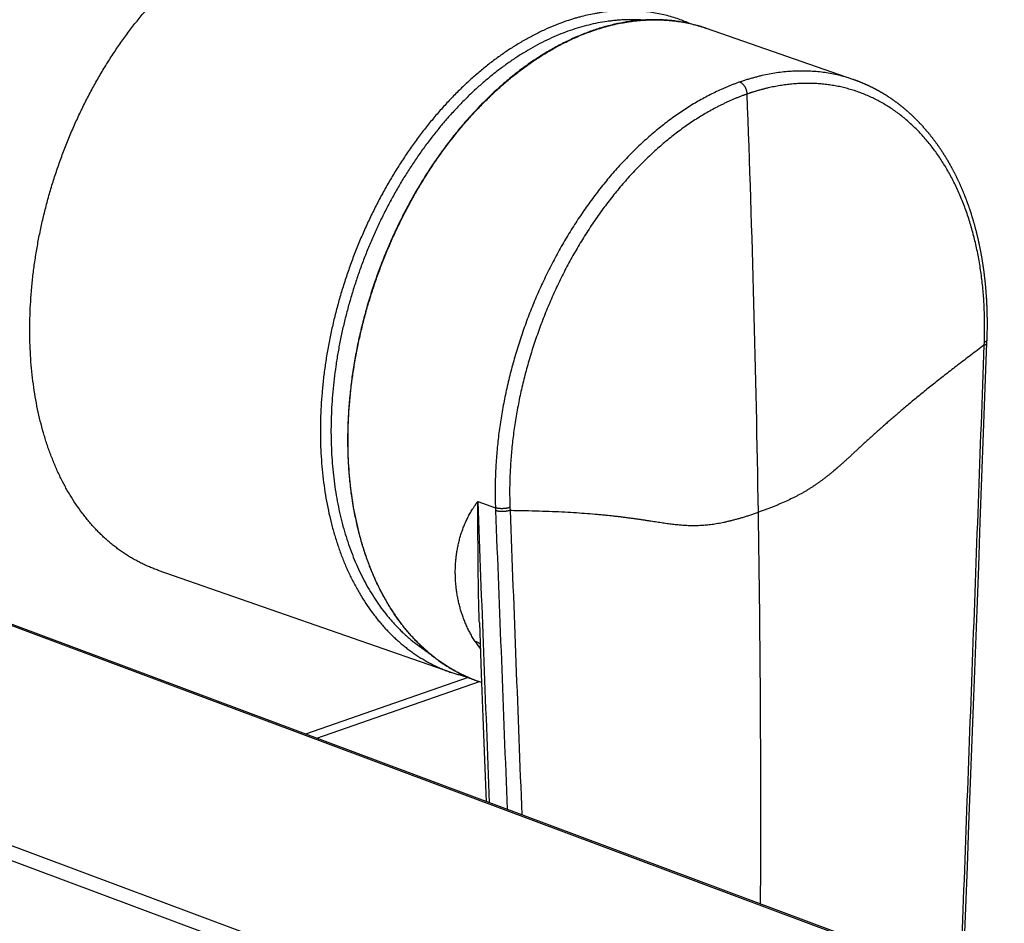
# Model space of a CAD drawing. Header units: millimetres. Extents: x 191 to 686, y -33 to 361.
# Tile 12 of 14: x 523 to 588, y 90 to 150. Entities that reach past the tile are written whole.
import ezdxf

# ---------------------------------------------------------------- set-up
doc = ezdxf.new("R2010")
doc.units = ezdxf.units.MM
doc.header["$LTSCALE"] = 30.734
doc.layers.get('0').update_dxf_attribs({"linetype": 'CONTINUOUS'})

msp = doc.modelspace()

# ---------------------------------------------------------------- linework, layer by layer
at = {"color": 7, "linetype": 'CONTINUOUS'}
for p, q in [((587.127, 131.571), (587.121, 131.647)), ((587.133, 131.494), (587.127, 131.571)), ((587.138, 131.418), (587.133, 131.494)), ((587.143, 131.341), (587.138, 131.418)), ((587.148, 131.264), (587.143, 131.341)), ((587.153, 131.187), (587.148, 131.264)), ((587.157, 131.11), (587.153, 131.187)), ((587.161, 131.033), (587.157, 131.11)), ((587.165, 130.956), (587.161, 131.033)), ((587.169, 130.879), (587.165, 130.956)), ((587.173, 130.802), (587.169, 130.879)), ((587.176, 130.725), (587.173, 130.802)), ((587.179, 130.647), (587.176, 130.725)), ((587.182, 130.57), (587.179, 130.647)), ((587.185, 130.492), (587.182, 130.57)), ((587.187, 130.414), (587.185, 130.492)), ((587.19, 130.336), (587.187, 130.414)), ((587.192, 130.258), (587.19, 130.336)), ((587.193, 130.18), (587.192, 130.258)), ((587.195, 130.102), (587.193, 130.18)), ((587.196, 130.024), (587.195, 130.102)), ((587.198, 129.946), (587.196, 130.024)), ((587.199, 129.867), (587.198, 129.946)), ((587.199, 129.789), (587.199, 129.867)), ((587.2, 129.711), (587.199, 129.789)), ((587.2, 129.632), (587.2, 129.711)), ((587.2, 129.553), (587.2, 129.632)), ((587.193, 128.922), (587.195, 129.001)), ((587.195, 129.001), (587.196, 129.08)), ((587.196, 129.08), (587.198, 129.159)), ((587.198, 129.159), (587.199, 129.238)), ((587.199, 129.317), (587.2, 129.396)), ((587.199, 129.238), (587.199, 129.317)), ((587.2, 129.475), (587.2, 129.553)), ((587.2, 129.396), (587.2, 129.475)), ((587.173, 128.288), (587.182, 128.526)), ((587.182, 128.526), (587.185, 128.605)), ((587.185, 128.605), (587.187, 128.685)), ((587.187, 128.685), (587.189, 128.764)), ((587.189, 128.764), (587.192, 128.843)), ((587.192, 128.843), (587.193, 128.922)), ((551.542, 106.379), (532.076, 113.164)), ((553.421, 109.689), (553.552, 106.284)), ((553.409, 105.758), (542.604, 101.992)), ((553.574, 105.7), (553.383, 105.767))]:
    msp.add_line(p, q, dxfattribs=at)
at = {"color": 9, "linetype": 'CONTINUOUS'}
for p, q in [((586.992, 128.149), (586.999, 128.347)), ((479.161, 125.608), (635.026, 67.404)), ((614.755, 60.338), (458.89, 118.542)), ((614.274, 59.522), (458.425, 117.72)), ((553.312, 117.738), (554.49, 117.328)), ((554.49, 117.328), (554.497, 117.135)), ((555.455, 117.352), (555.462, 117.158)), ((552.687, 106.039), (541.866, 102.267))]:
    msp.add_line(p, q, dxfattribs=at)
at = {"color": 7, "linetype": 'CONTINUOUS'}
for points in [[(581.932, 143.649), (581.91, 143.669), (581.888, 143.688), (581.867, 143.707), (581.844, 143.726), (581.822, 143.745), (581.8, 143.764), (581.778, 143.783), (581.756, 143.802), (581.734, 143.821), (581.712, 143.84), (581.689, 143.858), (581.667, 143.877), (581.645, 143.895), (581.623, 143.914), (581.6, 143.932), (581.578, 143.951), (581.555, 143.969), (581.533, 143.987), (581.51, 144.005), (581.488, 144.023), (581.465, 144.041), (581.442, 144.059), (581.42, 144.077), (581.397, 144.095), (581.374, 144.113), (581.352, 144.13), (581.329, 144.148), (581.306, 144.166), (581.283, 144.183), (581.26, 144.201), (581.237, 144.218), (581.214, 144.235), (581.191, 144.252), (581.168, 144.27), (581.145, 144.287), (581.122, 144.304), (581.099, 144.321), (581.076, 144.338), (581.053, 144.354), (581.029, 144.371), (581.006, 144.388), (580.983, 144.404), (580.96, 144.421), (580.936, 144.437), (580.913, 144.454), (580.889, 144.47), (580.866, 144.486), (580.843, 144.503), (580.819, 144.519), (580.796, 144.535), (580.772, 144.551), (580.748, 144.567), (580.725, 144.583), (580.701, 144.599), (580.677, 144.614), (580.654, 144.63), (580.63, 144.646), (580.606, 144.661), (580.582, 144.677), (580.558, 144.692), (580.534, 144.707), (580.511, 144.723), (580.487, 144.738), (580.463, 144.753), (580.439, 144.768), (580.415, 144.783), (580.391, 144.798), (580.366, 144.813), (580.342, 144.828), (580.318, 144.842), (580.294, 144.857), (580.27, 144.872), (580.246, 144.886), (580.221, 144.901), (580.197, 144.915), (580.173, 144.929), (580.148, 144.943), (580.124, 144.958), (580.099, 144.972), (580.075, 144.986), (580.051, 145), (580.026, 145.014), (580.001, 145.028), (579.977, 145.041), (579.952, 145.055), (579.928, 145.069), (579.903, 145.082), (579.878, 145.096), (579.854, 145.109), (579.829, 145.123), (579.804, 145.136), (579.779, 145.149), (579.754, 145.162), (579.73, 145.175), (579.705, 145.188), (579.68, 145.201), (579.655, 145.214), (579.63, 145.227), (579.605, 145.24), (579.58, 145.252), (579.555, 145.265), (579.53, 145.278), (579.505, 145.29), (579.48, 145.302), (579.454, 145.315), (579.429, 145.327), (579.404, 145.339), (579.379, 145.351), (579.353, 145.363), (579.328, 145.375), (579.303, 145.387), (579.277, 145.399), (579.252, 145.411), (579.227, 145.423), (579.201, 145.434), (579.176, 145.446), (579.15, 145.457), (579.125, 145.469), (579.099, 145.48), (579.074, 145.491), (579.048, 145.503), (579.022, 145.514), (578.997, 145.525), (578.971, 145.536), (578.945, 145.547), (578.92, 145.558), (578.894, 145.569), (578.868, 145.579), (578.842, 145.59), (578.817, 145.601), (578.791, 145.611), (578.765, 145.622), (578.739, 145.632), (578.713, 145.642), (578.687, 145.653), (578.661, 145.663), (578.635, 145.673), (578.609, 145.683), (578.583, 145.693), (578.557, 145.703), (578.531, 145.713), (578.505, 145.722), (578.479, 145.732), (578.452, 145.742), (578.426, 145.751), (578.4, 145.761), (578.374, 145.77), (578.347, 145.779), (578.321, 145.789), (568.524, 149.204)], [(585.485, 138.596), (585.471, 138.627), (585.458, 138.657), (585.444, 138.688), (585.431, 138.719), (585.417, 138.749), (585.404, 138.78), (585.39, 138.811), (585.376, 138.841), (585.363, 138.872), (585.349, 138.902), (585.335, 138.932), (585.321, 138.963), (585.307, 138.993), (585.293, 139.023), (585.279, 139.053), (585.265, 139.083), (585.251, 139.114), (585.236, 139.144), (585.222, 139.173), (585.208, 139.203), (585.193, 139.233), (585.179, 139.263), (585.165, 139.293), (585.15, 139.323), (585.136, 139.352), (585.121, 139.382), (585.106, 139.411), (585.092, 139.441), (585.077, 139.47), (585.062, 139.5), (585.047, 139.529), (585.032, 139.558), (585.017, 139.587), (585.003, 139.617), (584.988, 139.646), (584.972, 139.675), (584.957, 139.704), (584.942, 139.733), (584.927, 139.762), (584.912, 139.791), (584.896, 139.819), (584.881, 139.848), (584.866, 139.877), (584.85, 139.905), (584.835, 139.934), (584.819, 139.963), (584.804, 139.991), (584.788, 140.02), (584.772, 140.048), (584.757, 140.076), (584.741, 140.105), (584.725, 140.133), (584.709, 140.161), (584.693, 140.189), (584.677, 140.217), (584.661, 140.245), (584.645, 140.273), (584.629, 140.301), (584.613, 140.329), (584.597, 140.357), (584.581, 140.385), (584.564, 140.412), (584.548, 140.44), (584.532, 140.467), (584.515, 140.495), (584.499, 140.522), (584.482, 140.55), (584.466, 140.577), (584.449, 140.605), (584.432, 140.632), (584.416, 140.659), (584.399, 140.686), (584.382, 140.713), (584.365, 140.74), (584.348, 140.767), (584.332, 140.794), (584.315, 140.821), (584.298, 140.848), (584.281, 140.874), (584.263, 140.901), (584.246, 140.928), (584.229, 140.954), (584.212, 140.981), (584.195, 141.007), (584.177, 141.034), (584.16, 141.06), (584.143, 141.086), (584.125, 141.112), (584.108, 141.139), (584.09, 141.165), (584.073, 141.191), (584.055, 141.217), (584.037, 141.243), (584.02, 141.269), (584.002, 141.294), (583.984, 141.32), (583.966, 141.346), (583.948, 141.372), (583.93, 141.397), (583.912, 141.423), (583.894, 141.448), (583.876, 141.474), (583.858, 141.499), (583.84, 141.524), (583.822, 141.55), (583.804, 141.575), (583.785, 141.6), (583.767, 141.625), (583.749, 141.65), (583.73, 141.675), (583.712, 141.7), (583.693, 141.725), (583.675, 141.749), (583.656, 141.774), (583.638, 141.799), (583.619, 141.823), (583.6, 141.848), (583.582, 141.872), (583.563, 141.897), (583.544, 141.921), (583.525, 141.945), (583.506, 141.97), (583.487, 141.994), (583.468, 142.018), (583.449, 142.042), (583.43, 142.066), (583.411, 142.09), (583.392, 142.114), (583.373, 142.138), (583.354, 142.161), (583.334, 142.185), (583.315, 142.209), (583.296, 142.232), (583.276, 142.256), (583.257, 142.279), (583.237, 142.303), (583.218, 142.326), (583.198, 142.349), (583.179, 142.372), (583.159, 142.395), (583.139, 142.419), (583.12, 142.442), (583.1, 142.464), (583.08, 142.487), (583.06, 142.51), (583.04, 142.533), (583.021, 142.556), (583.001, 142.578), (582.981, 142.601), (582.961, 142.623), (582.941, 142.646), (582.92, 142.668), (582.9, 142.691), (582.88, 142.713), (582.86, 142.735), (582.84, 142.757), (582.819, 142.779), (582.799, 142.801), (582.778, 142.823), (582.758, 142.845), (582.738, 142.867), (582.717, 142.889), (582.697, 142.911), (582.676, 142.932), (582.655, 142.954), (582.635, 142.975), (582.614, 142.997), (582.593, 143.018), (582.573, 143.039), (582.552, 143.061), (582.531, 143.082), (582.51, 143.103), (582.489, 143.124), (582.468, 143.145), (582.447, 143.166), (582.426, 143.187), (582.405, 143.208), (582.384, 143.228), (582.363, 143.249), (582.342, 143.27), (582.32, 143.29), (582.299, 143.311), (582.278, 143.331), (582.257, 143.352), (582.235, 143.372), (582.214, 143.392), (582.192, 143.412), (582.171, 143.432), (582.149, 143.452), (582.128, 143.472), (582.106, 143.492), (582.085, 143.512), (582.063, 143.532), (582.041, 143.552), (582.02, 143.571), (581.998, 143.591), (581.976, 143.61), (581.954, 143.63), (581.932, 143.649)], [(587.121, 131.647), (587.118, 131.685), (587.115, 131.723), (587.112, 131.761), (587.109, 131.799), (587.106, 131.838), (587.103, 131.876), (587.1, 131.914), (587.096, 131.952), (587.093, 131.99), (587.089, 132.027), (587.086, 132.065), (587.082, 132.103), (587.079, 132.141), (587.075, 132.179), (587.071, 132.217), (587.068, 132.255), (587.064, 132.292), (587.06, 132.33), (587.056, 132.368), (587.052, 132.405), (587.048, 132.443), (587.044, 132.481), (587.04, 132.518), (587.035, 132.556), (587.031, 132.593), (587.027, 132.631), (587.023, 132.668), (587.018, 132.706), (587.014, 132.743), (587.009, 132.781), (587.005, 132.818), (587, 132.855), (586.995, 132.893), (586.991, 132.93), (586.986, 132.967), (586.981, 133.004), (586.976, 133.042), (586.971, 133.079), (586.966, 133.116), (586.961, 133.153), (586.956, 133.19), (586.951, 133.227), (586.945, 133.264), (586.94, 133.301), (586.935, 133.338), (586.929, 133.375), (586.924, 133.412), (586.919, 133.449), (586.913, 133.485), (586.907, 133.522), (586.902, 133.559), (586.896, 133.596), (586.89, 133.632), (586.884, 133.669), (586.879, 133.706), (586.873, 133.742), (586.867, 133.779), (586.861, 133.815), (586.855, 133.852), (586.848, 133.888), (586.842, 133.925), (586.836, 133.961), (586.83, 133.998), (586.823, 134.034), (586.817, 134.07), (586.81, 134.107), (586.804, 134.143), (586.797, 134.179), (586.791, 134.216), (586.784, 134.252), (586.777, 134.288), (586.771, 134.324), (586.764, 134.36), (586.757, 134.396), (586.75, 134.432), (586.743, 134.468), (586.736, 134.504), (586.729, 134.54), (586.722, 134.576), (586.714, 134.612), (586.707, 134.648), (586.7, 134.683), (586.692, 134.719), (586.685, 134.755), (586.678, 134.791), (586.67, 134.826), (586.662, 134.862), (586.655, 134.897), (586.647, 134.933), (586.639, 134.968), (586.632, 135.004), (586.624, 135.039), (586.616, 135.075), (586.608, 135.11), (586.6, 135.145), (586.592, 135.181), (586.584, 135.216), (586.576, 135.251), (586.567, 135.286), (586.559, 135.321), (586.551, 135.356), (586.542, 135.391), (586.534, 135.426), (586.526, 135.461), (586.517, 135.496), (586.508, 135.531), (586.5, 135.566), (586.491, 135.601), (586.482, 135.636), (586.474, 135.67), (586.465, 135.705), (586.456, 135.74), (586.447, 135.774), (586.438, 135.809), (586.429, 135.843), (586.42, 135.878), (586.411, 135.912), (586.401, 135.947), (586.392, 135.981), (586.383, 136.015), (586.373, 136.05), (586.364, 136.084), (586.355, 136.118), (586.345, 136.152), (586.336, 136.186), (586.326, 136.221), (586.316, 136.255), (586.306, 136.289), (586.297, 136.323), (586.287, 136.357), (586.277, 136.391), (586.267, 136.424), (586.257, 136.458), (586.247, 136.492), (586.237, 136.526), (586.227, 136.56), (586.217, 136.593), (586.206, 136.627), (586.196, 136.66), (586.186, 136.694), (586.175, 136.728), (586.165, 136.761), (586.154, 136.794), (586.144, 136.828), (586.133, 136.861), (586.122, 136.895), (586.112, 136.928), (586.101, 136.961), (586.09, 136.994), (586.079, 137.027), (586.068, 137.06), (586.057, 137.094), (586.046, 137.127), (586.035, 137.159), (586.024, 137.192), (586.013, 137.225), (586.002, 137.258), (585.99, 137.291), (585.979, 137.324), (585.968, 137.356), (585.956, 137.389), (585.945, 137.422), (585.933, 137.454), (585.922, 137.487), (585.91, 137.519), (585.898, 137.552), (585.887, 137.584), (585.875, 137.616), (585.863, 137.649), (585.851, 137.681), (585.839, 137.713), (585.827, 137.745), (585.815, 137.777), (585.803, 137.809), (585.791, 137.841), (585.779, 137.873), (585.767, 137.905), (585.754, 137.937), (585.742, 137.969), (585.73, 138.001), (585.717, 138.032), (585.705, 138.064), (585.692, 138.096), (585.68, 138.127), (585.667, 138.159), (585.654, 138.19), (585.641, 138.222), (585.629, 138.253), (585.616, 138.285), (585.603, 138.316), (585.59, 138.347), (585.577, 138.378), (585.564, 138.41), (585.551, 138.441), (585.538, 138.472), (585.525, 138.503), (585.511, 138.534), (585.498, 138.565), (585.485, 138.596)], [(585.586, 85.941), (585.664, 87.988), (585.766, 90.715), (585.87, 93.47), (585.975, 96.251), (586.081, 99.059), (586.187, 101.892), (586.294, 104.748), (586.402, 107.628), (586.511, 110.528), (586.62, 113.447), (586.73, 116.385), (586.84, 119.339), (586.951, 122.309), (587.062, 125.292), (587.173, 128.288)], [(635.303, 67.375), (635.281, 67.383), (479.375, 125.603)], [(553.552, 106.284), (553.662, 103.413), (553.772, 100.559), (553.878, 97.781)]]:
    msp.add_lwpolyline(points, dxfattribs=at)
for centre, radius, start, end in [((563.26, 139.996), 10.398, 66.22596, 70.78143), ((575.981, 122.217), 31.203, 159.02171, 163.48008)]:
    msp.add_arc(centre, radius, start, end, dxfattribs=at)
at = {"color": 9, "linetype": 'CONTINUOUS'}
for centre, radius, start, end in [((-704.681, 96.675), 1276.818, 0.91332, 2.161782), ((-677.388, 97.114), 1249.522, 359.718262, 0.913138), ((565.49, 116.415), 14.705, 212.85833, 215.29891)]:
    msp.add_arc(centre, radius, start, end, dxfattribs=at)
at = {"color": 7, "linetype": 'CONTINUOUS'}
for points, knots in [([(532.076, 113.164), (531.977, 113.198), (531.781, 113.27), (531.491, 113.387), (531.204, 113.514), (530.921, 113.649), (530.641, 113.794), (530.366, 113.947), (530.094, 114.11), (529.827, 114.282), (529.564, 114.462), (529.306, 114.651), (529.052, 114.849), (528.802, 115.056), (528.558, 115.271), (528.318, 115.494), (528.083, 115.726), (527.853, 115.967), (527.628, 116.215), (527.408, 116.471), (527.194, 116.735), (526.914, 117.1), (526.578, 117.575), (526.264, 118.07), (526.024, 118.481), (525.849, 118.797), (525.68, 119.121), (525.461, 119.563), (525.203, 120.133), (524.92, 120.839), (524.662, 121.569), (524.429, 122.322), (524.223, 123.097), (524.042, 123.893), (523.889, 124.707), (523.762, 125.539), (523.662, 126.387), (523.589, 127.25), (523.543, 128.126), (523.525, 129.014), (523.534, 129.912), (523.571, 130.819), (523.635, 131.733), (523.726, 132.653), (523.844, 133.576), (523.989, 134.502), (524.16, 135.429), (524.358, 136.355), (524.582, 137.278), (524.832, 138.197), (525.107, 139.111), (525.407, 140.017), (525.731, 140.915), (526.079, 141.803), (526.45, 142.678), (526.844, 143.54), (527.26, 144.387), (527.697, 145.218), (528.155, 146.031), (528.632, 146.825), (529.129, 147.598), (529.644, 148.349), (530.177, 149.077), (530.726, 149.781), (531.29, 150.459), (531.87, 151.109), (532.463, 151.732), (533.069, 152.326), (533.687, 152.889), (534.315, 153.421), (534.954, 153.921), (535.6, 154.389), (536.255, 154.822), (536.915, 155.221), (537.582, 155.585), (538.252, 155.913), (538.925, 156.204), (539.379, 156.375), (539.606, 156.454)], [0, 0, 0, 0, 0.005928, 0.011858, 0.017793, 0.023736, 0.029692, 0.035662, 0.041652, 0.047663, 0.0537, 0.059765, 0.065861, 0.071991, 0.078159, 0.084366, 0.090616, 0.09691, 0.103251, 0.109642, 0.116084, 0.12258, 0.135736, 0.149125, 0.155911, 0.162759, 0.169669, 0.176642, 0.190782, 0.205183, 0.219845, 0.23477, 0.249955, 0.265396, 0.281089, 0.297026, 0.313199, 0.329599, 0.346215, 0.363035, 0.380047, 0.397237, 0.41459, 0.432092, 0.449726, 0.467476, 0.485326, 0.503257, 0.521254, 0.539297, 0.55737, 0.575454, 0.593532, 0.611585, 0.629596, 0.647547, 0.665422, 0.683204, 0.700876, 0.718422, 0.735828, 0.753079, 0.770161, 0.787061, 0.803767, 0.820269, 0.836555, 0.852619, 0.868451, 0.884045, 0.899397, 0.914504, 0.929363, 0.943974, 0.958339, 0.972461, 0.986346, 1, 1, 1, 1]), ([(568.524, 149.204), (568.406, 149.245), (568.167, 149.323), (567.806, 149.427), (567.44, 149.518), (567.07, 149.595), (566.697, 149.659), (566.32, 149.71), (565.94, 149.747), (565.557, 149.77), (565.171, 149.781), (564.782, 149.777), (564.392, 149.761), (563.999, 149.73), (563.605, 149.687), (563.209, 149.63), (562.812, 149.559), (562.414, 149.475), (562.015, 149.378), (561.615, 149.268), (561.215, 149.145), (560.679, 148.962), (560.009, 148.701), (559.212, 148.337), (558.419, 147.924), (557.632, 147.462), (556.854, 146.951), (556.085, 146.394), (555.329, 145.792), (554.586, 145.145), (553.858, 144.456), (553.148, 143.727), (552.456, 142.958), (551.785, 142.152), (551.136, 141.311), (550.511, 140.437), (549.91, 139.532), (549.336, 138.598), (548.79, 137.637), (548.273, 136.652), (547.787, 135.645), (547.332, 134.618), (546.91, 133.574), (546.522, 132.516), (546.168, 131.445), (545.85, 130.365), (545.568, 129.278), (545.323, 128.187), (545.115, 127.094), (544.946, 126.002), (544.815, 124.914), (544.722, 123.831), (544.669, 122.758), (544.655, 121.696), (544.679, 120.647), (544.743, 119.615), (544.846, 118.602), (544.988, 117.61), (545.168, 116.642), (545.386, 115.7), (545.642, 114.786), (545.934, 113.902), (546.263, 113.051), (546.627, 112.234), (547.026, 111.454), (547.388, 110.833), (547.694, 110.357), (547.931, 110.011), (548.176, 109.677), (548.428, 109.352), (548.688, 109.039), (548.955, 108.737), (549.23, 108.446), (549.512, 108.167), (549.8, 107.899), (550.096, 107.643), (550.398, 107.399), (550.706, 107.168), (551.021, 106.948), (551.342, 106.741), (551.669, 106.546), (552.001, 106.364), (552.339, 106.195), (552.682, 106.038), (553.03, 105.895), (553.265, 105.808), (553.383, 105.767)], [0, 0, 0, 0, 0.006189, 0.012383, 0.018586, 0.024802, 0.031037, 0.037295, 0.04358, 0.049896, 0.056247, 0.062637, 0.069071, 0.075551, 0.082081, 0.088664, 0.095304, 0.102002, 0.108762, 0.115586, 0.122476, 0.129434, 0.143559, 0.157974, 0.172687, 0.187703, 0.203023, 0.218645, 0.234566, 0.250778, 0.267273, 0.284039, 0.301063, 0.318329, 0.335821, 0.35352, 0.371407, 0.389461, 0.407659, 0.425979, 0.444397, 0.46289, 0.481433, 0.5, 0.518567, 0.53711, 0.555603, 0.574021, 0.592341, 0.610539, 0.628593, 0.64648, 0.664179, 0.681671, 0.698937, 0.715961, 0.732727, 0.749222, 0.765434, 0.781355, 0.796977, 0.812297, 0.827313, 0.842026, 0.856441, 0.870566, 0.877524, 0.884414, 0.891238, 0.897998, 0.904696, 0.911336, 0.917919, 0.924449, 0.930929, 0.937363, 0.943753, 0.950104, 0.95642, 0.962705, 0.968963, 0.975198, 0.981414, 0.987617, 0.993811, 1, 1, 1, 1]), ([(552.624, 106.066), (552.533, 106.087), (552.35, 106.132), (552.078, 106.207), (551.809, 106.288), (551.631, 106.348), (551.542, 106.379)], [0, 0, 0, 0, 0.250316, 0.500361, 0.750226, 1, 1, 1, 1])]:
    msp.add_open_spline(points, degree=3, knots=knots, dxfattribs=at)
at = {"color": 9, "linetype": 'CONTINUOUS'}
for points, knots in [([(566.683, 149.815), (566.538, 149.866), (566.245, 149.961), (565.799, 150.083), (565.347, 150.184), (564.89, 150.266), (564.427, 150.327), (563.959, 150.368), (563.487, 150.388), (563.01, 150.388), (562.531, 150.368), (562.048, 150.327), (561.644, 150.276), (561.32, 150.225), (560.994, 150.167), (560.585, 150.082), (560.177, 149.981), (559.85, 149.89), (559.521, 149.792), (559.276, 149.711), (559.113, 149.655)], [0, 0, 0, 0, 0.059775, 0.11962, 0.179604, 0.239796, 0.300261, 0.361066, 0.422272, 0.48394, 0.546126, 0.608885, 0.672266, 0.704206, 0.736319, 0.80108, 0.866591, 0.89964, 0.932889, 1, 1, 1, 1]), ([(559.113, 149.655), (558.886, 149.575), (558.432, 149.404), (557.758, 149.113), (557.086, 148.786), (556.417, 148.423), (555.754, 148.025), (555.096, 147.593), (554.445, 147.127), (553.803, 146.629), (553.169, 146.098), (552.546, 145.537), (551.934, 144.945), (551.334, 144.325), (550.748, 143.676), (550.177, 143.001), (549.62, 142.3), (549.08, 141.575), (548.557, 140.826), (548.053, 140.056), (547.567, 139.265), (547.102, 138.454), (546.657, 137.626), (546.234, 136.781), (545.832, 135.922), (545.454, 135.049), (545.099, 134.164), (544.768, 133.269), (544.462, 132.364), (544.181, 131.453), (543.926, 130.535), (543.697, 129.613), (543.495, 128.689), (543.32, 127.764), (543.171, 126.839), (543.05, 125.917), (542.957, 124.998), (542.892, 124.084), (542.854, 123.178), (542.845, 122.28), (542.864, 121.392), (542.91, 120.515), (542.985, 119.652), (543.087, 118.803), (543.217, 117.97), (543.374, 117.154), (543.559, 116.357), (543.77, 115.581), (544.008, 114.826), (544.271, 114.093), (544.56, 113.385), (544.824, 112.814), (545.047, 112.37), (545.219, 112.046), (545.398, 111.728), (545.643, 111.315), (545.963, 110.818), (546.305, 110.341), (546.59, 109.974), (546.808, 109.709), (547.032, 109.451), (547.261, 109.202), (547.494, 108.96), (547.733, 108.727), (547.977, 108.502), (548.226, 108.285), (548.479, 108.078), (548.737, 107.878), (548.999, 107.688), (549.266, 107.506), (549.537, 107.333), (549.812, 107.169), (550.091, 107.014), (550.374, 106.868), (550.66, 106.732), (550.951, 106.604), (551.245, 106.486), (551.443, 106.413), (551.542, 106.379)], [0, 0, 0, 0, 0.013616, 0.027471, 0.041572, 0.055922, 0.070524, 0.085378, 0.100483, 0.115836, 0.131434, 0.147269, 0.163336, 0.179625, 0.196127, 0.212832, 0.229727, 0.246801, 0.264039, 0.281428, 0.298953, 0.316599, 0.334349, 0.352188, 0.370098, 0.388064, 0.406067, 0.424091, 0.442117, 0.46013, 0.47811, 0.496041, 0.513906, 0.531688, 0.549371, 0.566939, 0.584376, 0.601667, 0.618798, 0.635755, 0.652525, 0.669097, 0.68546, 0.701603, 0.717518, 0.733197, 0.748633, 0.763823, 0.778763, 0.79345, 0.807885, 0.82207, 0.82907, 0.836009, 0.842887, 0.849706, 0.863169, 0.876407, 0.882946, 0.889434, 0.895871, 0.902262, 0.908606, 0.914906, 0.921166, 0.927386, 0.93357, 0.93972, 0.945839, 0.951929, 0.957995, 0.964038, 0.970061, 0.976069, 0.982063, 0.988047, 0.994025, 1, 1, 1, 1]), ([(564.288, 149.752), (564.19, 149.759), (563.995, 149.77), (563.7, 149.779), (563.404, 149.78), (563.107, 149.773), (562.808, 149.758), (562.508, 149.735), (562.207, 149.704), (561.803, 149.652), (561.295, 149.566), (560.685, 149.431), (560.074, 149.264), (559.669, 149.133), (559.466, 149.063)], [0, 0, 0, 0, 0.059773, 0.119814, 0.180146, 0.240792, 0.301773, 0.36311, 0.424824, 0.486934, 0.612402, 0.73966, 0.868825, 1, 1, 1, 1]), ([(560.953, 149.043), (561.117, 149.1), (561.362, 149.18), (561.691, 149.278), (562.017, 149.369), (562.425, 149.471), (562.834, 149.556), (563.161, 149.614), (563.485, 149.664), (563.888, 149.715), (564.371, 149.756), (564.851, 149.777), (565.327, 149.777), (565.799, 149.756), (566.267, 149.715), (566.73, 149.654), (567.188, 149.573), (567.64, 149.471), (568.086, 149.349), (568.379, 149.254), (568.524, 149.204)], [0, 0, 0, 0, 0.067111, 0.10036, 0.133409, 0.19892, 0.263681, 0.295794, 0.327734, 0.391115, 0.453874, 0.51606, 0.577728, 0.638934, 0.699739, 0.760204, 0.820396, 0.88038, 0.940225, 1, 1, 1, 1]), ([(559.466, 149.063), (559.257, 148.99), (558.838, 148.833), (558.217, 148.567), (557.597, 148.27), (556.98, 147.942), (556.366, 147.583), (555.758, 147.195), (555.155, 146.777), (554.559, 146.33), (553.971, 145.855), (553.391, 145.352), (552.82, 144.823), (552.259, 144.269), (551.71, 143.689), (551.172, 143.085), (550.647, 142.458), (550.135, 141.809), (549.638, 141.139), (549.156, 140.448), (548.69, 139.739), (548.24, 139.012), (547.807, 138.267), (547.393, 137.507), (546.996, 136.732), (546.619, 135.944), (546.261, 135.144), (545.924, 134.332), (545.608, 133.511), (545.312, 132.682), (545.038, 131.845), (544.787, 131.003), (544.558, 130.155), (544.351, 129.305), (544.168, 128.452), (544.008, 127.599), (543.872, 126.746), (543.76, 125.895), (543.672, 125.047), (543.608, 124.204), (543.568, 123.366), (543.553, 122.536), (543.562, 121.713), (543.595, 120.901), (543.653, 120.099), (543.734, 119.309), (543.84, 118.533), (543.97, 117.771), (544.124, 117.024), (544.301, 116.295), (544.501, 115.583), (544.724, 114.89), (544.97, 114.217), (545.238, 113.565), (545.528, 112.935), (545.839, 112.329), (546.172, 111.746), (546.524, 111.188), (546.897, 110.656), (547.224, 110.232), (547.496, 109.908), (547.703, 109.672), (547.915, 109.444), (548.132, 109.222), (548.352, 109.008), (548.577, 108.801), (548.806, 108.601), (549.04, 108.409), (549.277, 108.224), (549.518, 108.047), (549.763, 107.877), (549.929, 107.769), (550.013, 107.716)], [0, 0, 0, 0, 0.013421, 0.027064, 0.040934, 0.055035, 0.069371, 0.083941, 0.098745, 0.113781, 0.129046, 0.144535, 0.160243, 0.176163, 0.192287, 0.208607, 0.225113, 0.241795, 0.258641, 0.27564, 0.29278, 0.310047, 0.327429, 0.344911, 0.362479, 0.380119, 0.397816, 0.415555, 0.43332, 0.451098, 0.468871, 0.486626, 0.504346, 0.522017, 0.539624, 0.557153, 0.574588, 0.591916, 0.609123, 0.626196, 0.643123, 0.659891, 0.676489, 0.692906, 0.709133, 0.725159, 0.740977, 0.75658, 0.771962, 0.787116, 0.80204, 0.816731, 0.831188, 0.84541, 0.859399, 0.873158, 0.886693, 0.900009, 0.913114, 0.926019, 0.9324, 0.938736, 0.945027, 0.951276, 0.957485, 0.963656, 0.96979, 0.975891, 0.98196, 0.987999, 0.994012, 1, 1, 1, 1]), ([(553.383, 105.767), (553.283, 105.802), (553.085, 105.874), (552.791, 105.992), (552.501, 106.12), (552.214, 106.257), (551.931, 106.402), (551.652, 106.557), (551.377, 106.721), (551.106, 106.894), (550.84, 107.076), (550.577, 107.267), (550.319, 107.466), (550.066, 107.674), (549.818, 107.89), (549.574, 108.115), (549.335, 108.348), (549.101, 108.59), (548.873, 108.84), (548.649, 109.097), (548.431, 109.363), (548.146, 109.729), (547.804, 110.206), (547.483, 110.704), (547.238, 111.116), (547.06, 111.434), (546.887, 111.758), (546.664, 112.202), (546.401, 112.774), (546.112, 113.482), (545.848, 114.214), (545.611, 114.969), (545.399, 115.746), (545.215, 116.542), (545.058, 117.358), (544.928, 118.191), (544.825, 119.04), (544.751, 119.903), (544.704, 120.78), (544.686, 121.668), (544.695, 122.566), (544.733, 123.473), (544.798, 124.386), (544.891, 125.305), (545.012, 126.228), (545.16, 127.152), (545.336, 128.078), (545.538, 129.002), (545.767, 129.923), (546.022, 130.841), (546.303, 131.753), (546.609, 132.657), (546.94, 133.552), (547.295, 134.437), (547.673, 135.31), (548.074, 136.17), (548.498, 137.014), (548.943, 137.843), (549.408, 138.653), (549.894, 139.444), (550.398, 140.214), (550.921, 140.963), (551.461, 141.688), (552.017, 142.389), (552.589, 143.065), (553.175, 143.713), (553.775, 144.334), (554.387, 144.925), (555.01, 145.487), (555.643, 146.017), (556.286, 146.516), (556.937, 146.981), (557.595, 147.414), (558.258, 147.811), (558.926, 148.174), (559.598, 148.502), (560.272, 148.793), (560.726, 148.964), (560.953, 149.043)], [0, 0, 0, 0, 0.005975, 0.011953, 0.017937, 0.023931, 0.029939, 0.035962, 0.042005, 0.048071, 0.054161, 0.06028, 0.06643, 0.072614, 0.078834, 0.085094, 0.091394, 0.097738, 0.104129, 0.110566, 0.117054, 0.123593, 0.136831, 0.150294, 0.157113, 0.163991, 0.17093, 0.17793, 0.192115, 0.20655, 0.221237, 0.236177, 0.251367, 0.266803, 0.282482, 0.298397, 0.31454, 0.330903, 0.347475, 0.364245, 0.381202, 0.398333, 0.415624, 0.433061, 0.450629, 0.468312, 0.486094, 0.503959, 0.52189, 0.53987, 0.557883, 0.575909, 0.593933, 0.611936, 0.629902, 0.647812, 0.665651, 0.683401, 0.701047, 0.718572, 0.735961, 0.753199, 0.770273, 0.787168, 0.803873, 0.820375, 0.836664, 0.852731, 0.868566, 0.884164, 0.899517, 0.914622, 0.929476, 0.944078, 0.958428, 0.972529, 0.986384, 1, 1, 1, 1]), ([(578.299, 145.796), (578.154, 145.847), (577.861, 145.942), (577.416, 146.063), (576.964, 146.165), (576.506, 146.247), (576.044, 146.308), (575.576, 146.348), (575.104, 146.369), (574.628, 146.369), (574.149, 146.348), (573.666, 146.307), (573.181, 146.246), (572.694, 146.164), (572.287, 146.079), (571.961, 146.001), (571.716, 145.938), (571.512, 145.881), (571.348, 145.833), (571.226, 145.796), (571.103, 145.757), (570.98, 145.717), (570.857, 145.676), (570.775, 145.648), (570.734, 145.634)], [0, 0, 0, 0, 0.059789, 0.119646, 0.17964, 0.239839, 0.300311, 0.361119, 0.422327, 0.483994, 0.546179, 0.608933, 0.672308, 0.736349, 0.801099, 0.833753, 0.866599, 0.899639, 0.916234, 0.93288, 0.949576, 0.966326, 0.983134, 1, 1, 1, 1]), ([(570.734, 145.634), (570.7, 145.622), (570.631, 145.597), (570.528, 145.56), (570.425, 145.522), (570.287, 145.47), (570.115, 145.403), (569.909, 145.319), (569.703, 145.232), (569.428, 145.111), (569.085, 144.951), (568.675, 144.747), (568.267, 144.529), (567.86, 144.297), (567.318, 143.97), (566.782, 143.619), (566.254, 143.245), (565.86, 142.95), (565.468, 142.644), (565.08, 142.325), (564.695, 141.995), (564.314, 141.654), (563.937, 141.301), (563.565, 140.937), (563.198, 140.562), (562.835, 140.177), (562.477, 139.781), (562.005, 139.238), (561.43, 138.535), (560.766, 137.657), (560.128, 136.745), (559.517, 135.8), (558.934, 134.825), (558.382, 133.822), (557.862, 132.795), (557.374, 131.745), (556.921, 130.675), (556.503, 129.589), (556.122, 128.488), (555.778, 127.376), (555.473, 126.256), (555.206, 125.13), (554.98, 124.001), (554.794, 122.872), (554.648, 121.747), (554.544, 120.627), (554.492, 119.699), (554.472, 118.962), (554.465, 118.234), (554.476, 117.689), (554.49, 117.328)], [0, 0, 0, 0, 0.003156, 0.006321, 0.009495, 0.012678, 0.01907, 0.025496, 0.031955, 0.038449, 0.05154, 0.064772, 0.078145, 0.091661, 0.105319, 0.133064, 0.147152, 0.161381, 0.17575, 0.190259, 0.204904, 0.219684, 0.234597, 0.249639, 0.264808, 0.2801, 0.295513, 0.311041, 0.34243, 0.374234, 0.406418, 0.438943, 0.471766, 0.504845, 0.538135, 0.57159, 0.605163, 0.638806, 0.672471, 0.70611, 0.739673, 0.773114, 0.806386, 0.839442, 0.872239, 0.904732, 0.936882, 0.952817, 0.968651, 1, 1, 1, 1]), ([(571.228, 144.838), (571.228, 144.86), (571.224, 144.902), (571.215, 144.967), (571.202, 145.031), (571.184, 145.095), (571.163, 145.158), (571.137, 145.219), (571.108, 145.278), (571.076, 145.334), (571.04, 145.387), (571.002, 145.437), (570.961, 145.482), (570.919, 145.523), (570.874, 145.559), (570.829, 145.59), (570.782, 145.615), (570.75, 145.628), (570.734, 145.634)], [0, 0, 0, 0, 0.064644, 0.130447, 0.197104, 0.26429, 0.331667, 0.398895, 0.465638, 0.531567, 0.596374, 0.659775, 0.721518, 0.781394, 0.839244, 0.894968, 0.948537, 1, 1, 1, 1]), ([(586.999, 128.347), (587.006, 128.526), (587.015, 128.881), (587.02, 129.413), (587.014, 129.941), (586.998, 130.466), (586.972, 130.986), (586.936, 131.501), (586.89, 132.012), (586.834, 132.518), (586.768, 133.018), (586.692, 133.512), (586.606, 134), (586.479, 134.639), (586.332, 135.267), (586.164, 135.884), (586.03, 136.337), (585.886, 136.781), (585.683, 137.36), (585.46, 137.925), (585.218, 138.475), (584.966, 139.006), (584.629, 139.646), (584.26, 140.26), (583.949, 140.729), (583.708, 141.069), (583.459, 141.397), (583.202, 141.714), (582.938, 142.02), (582.666, 142.314), (582.386, 142.597), (582.1, 142.867), (581.807, 143.125), (581.506, 143.371), (581.2, 143.605), (580.886, 143.825), (580.567, 144.033), (580.242, 144.228), (579.91, 144.41), (579.574, 144.579), (579.232, 144.735), (578.884, 144.877), (578.532, 145.006), (578.175, 145.121), (577.814, 145.223), (577.449, 145.311), (577.079, 145.385), (576.706, 145.445), (576.329, 145.492), (575.949, 145.525), (575.566, 145.544), (575.181, 145.549), (574.792, 145.54), (574.402, 145.517), (574.009, 145.481), (573.615, 145.43), (573.219, 145.366), (572.889, 145.301), (572.625, 145.243), (572.425, 145.195), (572.226, 145.145), (572.06, 145.099), (571.927, 145.062), (571.827, 145.032), (571.728, 145.002), (571.628, 144.971), (571.545, 144.945), (571.478, 144.923), (571.428, 144.907), (571.378, 144.89), (571.312, 144.867), (571.262, 144.85), (571.228, 144.838)], [0, 0, 0, 0, 0.019514, 0.038906, 0.058168, 0.077297, 0.096287, 0.115133, 0.133831, 0.152376, 0.170765, 0.188995, 0.207061, 0.224961, 0.260251, 0.277639, 0.294852, 0.31189, 0.328753, 0.361946, 0.378281, 0.394442, 0.426247, 0.457382, 0.472709, 0.48788, 0.5029, 0.517774, 0.532508, 0.547109, 0.561583, 0.575939, 0.590183, 0.604325, 0.618374, 0.632338, 0.646228, 0.660054, 0.673826, 0.687554, 0.701249, 0.714923, 0.728587, 0.742251, 0.755927, 0.769626, 0.783359, 0.797137, 0.81097, 0.824869, 0.838843, 0.852903, 0.867057, 0.881314, 0.895683, 0.910171, 0.924787, 0.939535, 0.946962, 0.954424, 0.961923, 0.969459, 0.973241, 0.977032, 0.980833, 0.984644, 0.988466, 0.990381, 0.992299, 0.99422, 0.996144, 1, 1, 1, 1]), ([(571.228, 144.838), (571.195, 144.827), (571.145, 144.809), (571.078, 144.785), (571.028, 144.767), (570.978, 144.749), (570.911, 144.724), (570.828, 144.692), (570.728, 144.654), (570.628, 144.614), (570.528, 144.574), (570.428, 144.533), (570.328, 144.49), (570.195, 144.433), (570.028, 144.36), (569.829, 144.268), (569.629, 144.173), (569.43, 144.075), (569.165, 143.94), (568.833, 143.763), (568.439, 143.538), (567.912, 143.22), (567.392, 142.878), (566.88, 142.515), (566.497, 142.229), (566.117, 141.931), (565.74, 141.622), (565.366, 141.301), (564.997, 140.969), (564.631, 140.626), (564.27, 140.273), (563.913, 139.909), (563.561, 139.535), (563.213, 139.151), (562.871, 138.757), (562.535, 138.353), (562.203, 137.94), (561.878, 137.519), (561.451, 136.943), (561.038, 136.352), (560.639, 135.747), (560.345, 135.285), (560.059, 134.815), (559.78, 134.338), (559.508, 133.854), (559.243, 133.364), (558.987, 132.868), (558.738, 132.367), (558.497, 131.86), (558.265, 131.347), (558.04, 130.83), (557.824, 130.309), (557.617, 129.783), (557.419, 129.254), (557.229, 128.721), (557.048, 128.185), (556.877, 127.646), (556.714, 127.105), (556.561, 126.562), (556.417, 126.018), (556.283, 125.471), (556.117, 124.743), (555.97, 124.012), (555.843, 123.28), (555.757, 122.732), (555.682, 122.185), (555.616, 121.639), (555.56, 121.095), (555.5, 120.373), (555.459, 119.654), (555.438, 118.938), (555.433, 118.406), (555.438, 117.878), (555.448, 117.527), (555.455, 117.352)], [0, 0, 0, 0, 0.003155, 0.004736, 0.006319, 0.007905, 0.009493, 0.012677, 0.015869, 0.019071, 0.022281, 0.025499, 0.028725, 0.031961, 0.038456, 0.044987, 0.051552, 0.058152, 0.064787, 0.078163, 0.091682, 0.105343, 0.133091, 0.14718, 0.161411, 0.175781, 0.19029, 0.204936, 0.219717, 0.234629, 0.249671, 0.26484, 0.280132, 0.295543, 0.311071, 0.326711, 0.342459, 0.35831, 0.374262, 0.406442, 0.422663, 0.438964, 0.45534, 0.471785, 0.488294, 0.504861, 0.521481, 0.538148, 0.554856, 0.5716, 0.588373, 0.605169, 0.621983, 0.638809, 0.65564, 0.672471, 0.689295, 0.706106, 0.722899, 0.739667, 0.756405, 0.773106, 0.806375, 0.822933, 0.839431, 0.855865, 0.872228, 0.888516, 0.904723, 0.936874, 0.952809, 0.968645, 0.984377, 1, 1, 1, 1]), ([(586.999, 128.347), (587.006, 128.349), (587.02, 128.354), (587.039, 128.361), (587.058, 128.368), (587.075, 128.376), (587.091, 128.384), (587.106, 128.393), (587.12, 128.401), (587.132, 128.41), (587.143, 128.419), (587.153, 128.428), (587.161, 128.437), (587.168, 128.447), (587.173, 128.457), (587.177, 128.466), (587.18, 128.476), (587.18, 128.483), (587.181, 128.486)], [0, 0, 0, 0, 0.090668, 0.17744, 0.260232, 0.338981, 0.41365, 0.484232, 0.550755, 0.613289, 0.671955, 0.726935, 0.778482, 0.826933, 0.872725, 0.916394, 0.95858, 1, 1, 1, 1]), ([(586.992, 128.149), (586.691, 127.925), (586.107, 127.486), (585.259, 126.84), (584.463, 126.223), (583.717, 125.635), (583.02, 125.076), (582.37, 124.545), (581.858, 124.118), (581.47, 123.79), (581.195, 123.554), (580.929, 123.325), (580.672, 123.102), (580.425, 122.885), (580.187, 122.674), (579.957, 122.469), (579.735, 122.269), (579.521, 122.075), (579.314, 121.887), (579.114, 121.703), (578.92, 121.525), (578.732, 121.351), (578.549, 121.183), (578.371, 121.018), (578.198, 120.859), (578.029, 120.703), (577.863, 120.552), (577.7, 120.405), (577.541, 120.261), (577.383, 120.121), (577.177, 119.941), (576.971, 119.766), (576.766, 119.595), (576.612, 119.471), (576.459, 119.35), (576.304, 119.232), (576.148, 119.115), (575.99, 119.001), (575.831, 118.89), (575.668, 118.78), (575.503, 118.672), (575.335, 118.566), (575.163, 118.461), (574.987, 118.358), (574.807, 118.257), (574.623, 118.157), (574.434, 118.058), (574.172, 117.926), (573.831, 117.763), (573.478, 117.607), (573.184, 117.484), (572.954, 117.391), (572.719, 117.299), (572.477, 117.208), (572.228, 117.117), (572.06, 117.057), (571.975, 117.027)], [0, 0, 0, 0, 0.059867, 0.116542, 0.170074, 0.220531, 0.268002, 0.312591, 0.354419, 0.374339, 0.393619, 0.41228, 0.430339, 0.447818, 0.464735, 0.481113, 0.496972, 0.512335, 0.527223, 0.541659, 0.555666, 0.569266, 0.582483, 0.59534, 0.607861, 0.620069, 0.631988, 0.643642, 0.655055, 0.666251, 0.677254, 0.698778, 0.709348, 0.719822, 0.730225, 0.740581, 0.750914, 0.761249, 0.771607, 0.782014, 0.792492, 0.803063, 0.81375, 0.824574, 0.835554, 0.846711, 0.858064, 0.869629, 0.893463, 0.918331, 0.931185, 0.944332, 0.95778, 0.971538, 0.98561, 1, 1, 1, 1]), ([(585.417, 86.004), (585.551, 89.516), (585.817, 96.54), (586.212, 107.076), (586.604, 117.613), (586.863, 124.637), (586.992, 128.149)], [0, 0, 0, 0, 0.250003, 0.500004, 0.750003, 1, 1, 1, 1]), ([(586.992, 128.149), (586.999, 128.151), (587.013, 128.156), (587.032, 128.163), (587.051, 128.17), (587.068, 128.178), (587.084, 128.186), (587.099, 128.194), (587.113, 128.203), (587.125, 128.212), (587.136, 128.221), (587.145, 128.23), (587.154, 128.239), (587.16, 128.249), (587.166, 128.258), (587.17, 128.268), (587.172, 128.278), (587.173, 128.285), (587.173, 128.288)], [0, 0, 0, 0, 0.090635, 0.177377, 0.260142, 0.338869, 0.413519, 0.484087, 0.5506, 0.613131, 0.671799, 0.726786, 0.778345, 0.826816, 0.872631, 0.916329, 0.958546, 1, 1, 1, 1]), ([(553.138, 108.437), (553.109, 108.482), (553.052, 108.572), (552.97, 108.708), (552.891, 108.845), (552.815, 108.983), (552.743, 109.122), (552.673, 109.261), (552.607, 109.401), (552.543, 109.542), (552.482, 109.684), (552.405, 109.873), (552.316, 110.112), (552.22, 110.402), (552.134, 110.694), (552.059, 110.99), (551.994, 111.287), (551.939, 111.587), (551.902, 111.838), (551.878, 112.04), (551.857, 112.243), (551.837, 112.497), (551.824, 112.803), (551.822, 113.059), (551.825, 113.263), (551.832, 113.468), (551.848, 113.725), (551.872, 113.98), (551.898, 114.185), (551.919, 114.338), (551.944, 114.49), (551.981, 114.693), (552.033, 114.946), (552.096, 115.196), (552.152, 115.395), (552.196, 115.543), (552.244, 115.69), (552.295, 115.837), (552.348, 115.982), (552.424, 116.174), (552.525, 116.412), (552.659, 116.691), (552.78, 116.918), (552.883, 117.097), (552.95, 117.207), (553.005, 117.294), (553.047, 117.359), (553.089, 117.423), (553.125, 117.477), (553.154, 117.519), (553.176, 117.551), (553.195, 117.577), (553.21, 117.598), (553.221, 117.614), (553.232, 117.63), (553.243, 117.645), (553.255, 117.661), (553.266, 117.676), (553.276, 117.689), (553.283, 117.7), (553.291, 117.71), (553.3, 117.723), (553.308, 117.733), (553.312, 117.738)], [0, 0, 0, 0, 0.016248, 0.032382, 0.048413, 0.064349, 0.080201, 0.095979, 0.111692, 0.127349, 0.142958, 0.158525, 0.189557, 0.220488, 0.25136, 0.282206, 0.31305, 0.343912, 0.374806, 0.39027, 0.405745, 0.436734, 0.467777, 0.498876, 0.514448, 0.530033, 0.561238, 0.592489, 0.608131, 0.623784, 0.639445, 0.655114, 0.68647, 0.717844, 0.733536, 0.749231, 0.764928, 0.780626, 0.796324, 0.81202, 0.8434, 0.874762, 0.906101, 0.921763, 0.937418, 0.945244, 0.953069, 0.960892, 0.968715, 0.972626, 0.976536, 0.980447, 0.982402, 0.984357, 0.986312, 0.988267, 0.990222, 0.992177, 0.994132, 0.99511, 0.996088, 0.998044, 1, 1, 1, 1]), ([(553.421, 109.689), (553.415, 109.854), (553.403, 110.185), (553.389, 110.682), (553.377, 111.18), (553.367, 111.679), (553.358, 112.179), (553.352, 112.68), (553.346, 113.181), (553.342, 113.684), (553.339, 114.104), (553.336, 114.44), (553.334, 114.777), (553.331, 115.198), (553.328, 115.705), (553.325, 116.212), (553.321, 116.72), (553.317, 117.229), (553.314, 117.569), (553.312, 117.738)], [0, 0, 0, 0, 0.061668, 0.123422, 0.185277, 0.247243, 0.309329, 0.371537, 0.433873, 0.496335, 0.558919, 0.590256, 0.621622, 0.68444, 0.747365, 0.81039, 0.873508, 0.936714, 1, 1, 1, 1]), ([(553.312, 117.738), (553.439, 114.4), (553.695, 107.722), (553.951, 101.045), (554.08, 97.706)], [0, 0, 0, 0, 0.499985, 1, 1, 1, 1]), ([(555.455, 117.352), (555.438, 117.345), (555.403, 117.333), (555.348, 117.317), (555.289, 117.303), (555.228, 117.291), (555.165, 117.281), (555.1, 117.274), (555.034, 117.268), (554.968, 117.266), (554.902, 117.265), (554.836, 117.267), (554.772, 117.272), (554.71, 117.278), (554.65, 117.287), (554.602, 117.297), (554.566, 117.305), (554.539, 117.312), (554.514, 117.32), (554.498, 117.325), (554.49, 117.328)], [0, 0, 0, 0, 0.055396, 0.113916, 0.17517, 0.238726, 0.304117, 0.370852, 0.438421, 0.506302, 0.573971, 0.640906, 0.706593, 0.770538, 0.832268, 0.891344, 0.919763, 0.947372, 0.97413, 1, 1, 1, 1]), ([(555.462, 117.158), (555.445, 117.152), (555.41, 117.14), (555.355, 117.124), (555.297, 117.11), (555.236, 117.098), (555.172, 117.088), (555.108, 117.081), (555.042, 117.075), (554.975, 117.073), (554.909, 117.072), (554.844, 117.074), (554.78, 117.078), (554.717, 117.085), (554.658, 117.094), (554.61, 117.104), (554.573, 117.112), (554.547, 117.119), (554.522, 117.127), (554.505, 117.132), (554.497, 117.135)], [0, 0, 0, 0, 0.055403, 0.113927, 0.175183, 0.238739, 0.304129, 0.370862, 0.438427, 0.506304, 0.573969, 0.6409, 0.706585, 0.770528, 0.832258, 0.891335, 0.919755, 0.947366, 0.974127, 1, 1, 1, 1]), ([(554.497, 117.135), (554.627, 113.823), (554.885, 107.198), (555.142, 100.574), (555.27, 97.262)], [0, 0, 0, 0, 0.500015, 1, 1, 1, 1]), ([(555.462, 117.158), (555.592, 113.782), (555.853, 107.028), (556.113, 100.275), (556.243, 96.898)], [0, 0, 0, 0, 0.50003, 1, 1, 1, 1]), ([(555.462, 117.158), (555.793, 117.154), (556.436, 117.144), (557.373, 117.12), (558.256, 117.089), (559.085, 117.05), (559.862, 117.004), (560.589, 116.953), (561.165, 116.905), (561.602, 116.864), (561.913, 116.833), (562.214, 116.802), (562.504, 116.769), (562.784, 116.736), (563.055, 116.702), (563.317, 116.668), (563.57, 116.634), (563.814, 116.6), (564.051, 116.566), (564.28, 116.533), (564.502, 116.499), (564.718, 116.466), (564.927, 116.434), (565.131, 116.403), (565.33, 116.373), (565.523, 116.344), (565.713, 116.317), (565.898, 116.291), (566.081, 116.267), (566.26, 116.244), (566.436, 116.224), (566.611, 116.205), (566.784, 116.19), (566.956, 116.176), (567.127, 116.165), (567.298, 116.157), (567.47, 116.152), (567.641, 116.15), (567.814, 116.151), (567.988, 116.156), (568.164, 116.164), (568.342, 116.175), (568.522, 116.191), (568.705, 116.21), (568.891, 116.233), (569.081, 116.261), (569.343, 116.303), (569.609, 116.354), (569.881, 116.413), (570.093, 116.463), (570.309, 116.516), (570.531, 116.575), (570.758, 116.638), (570.99, 116.707), (571.228, 116.779), (571.472, 116.857), (571.722, 116.94), (571.89, 116.998), (571.975, 117.027)], [0, 0, 0, 0, 0.059513, 0.115704, 0.168626, 0.21836, 0.265003, 0.308674, 0.349509, 0.368909, 0.387657, 0.405775, 0.423282, 0.440202, 0.456558, 0.472371, 0.487666, 0.502466, 0.516797, 0.530681, 0.544144, 0.557212, 0.569908, 0.582259, 0.59429, 0.606027, 0.617496, 0.628722, 0.639733, 0.650554, 0.661213, 0.671736, 0.68215, 0.692483, 0.702763, 0.713017, 0.723273, 0.733559, 0.743902, 0.754331, 0.764872, 0.775552, 0.786398, 0.797435, 0.808688, 0.82018, 0.831936, 0.856319, 0.868987, 0.881997, 0.895365, 0.909106, 0.923233, 0.937758, 0.95269, 0.968037, 0.983805, 1, 1, 1, 1]), ([(553.475, 108.284), (553.449, 108.299), (553.395, 108.327), (553.312, 108.367), (553.226, 108.404), (553.168, 108.426), (553.138, 108.437)], [0, 0, 0, 0, 0.24587, 0.494394, 0.745724, 1, 1, 1, 1]), ([(458.461, 100.431), (464.956, 98.256), (477.946, 93.907), (494.184, 88.473), (507.175, 84.127), (520.165, 79.783), (533.156, 75.441), (546.147, 71.101), (555.889, 67.846), (565.632, 64.593), (575.375, 61.34), (585.118, 58.088), (594.861, 54.838), (604.604, 51.587), (611.099, 49.421), (614.346, 48.338)], [0, 0, 0, 0, 0.125025, 0.250043, 0.312549, 0.375054, 0.500057, 0.562556, 0.625053, 0.687548, 0.750042, 0.812534, 0.875024, 0.937513, 1, 1, 1, 1]), ([(458.586, 100.037), (467.754, 96.959), (481.506, 92.346), (499.844, 86.199), (513.598, 81.592), (527.354, 76.987), (541.11, 72.386), (552.575, 68.554), (561.747, 65.49), (566.333, 63.959), (568.626, 63.193)], [0, 0, 0, 0, 0.249996, 0.374997, 0.499999, 0.625002, 0.750003, 0.875003, 0.937502, 1, 1, 1, 1])]:
    msp.add_open_spline(points, degree=3, knots=knots, dxfattribs=at)

doc.saveas('drawing.dxf')
